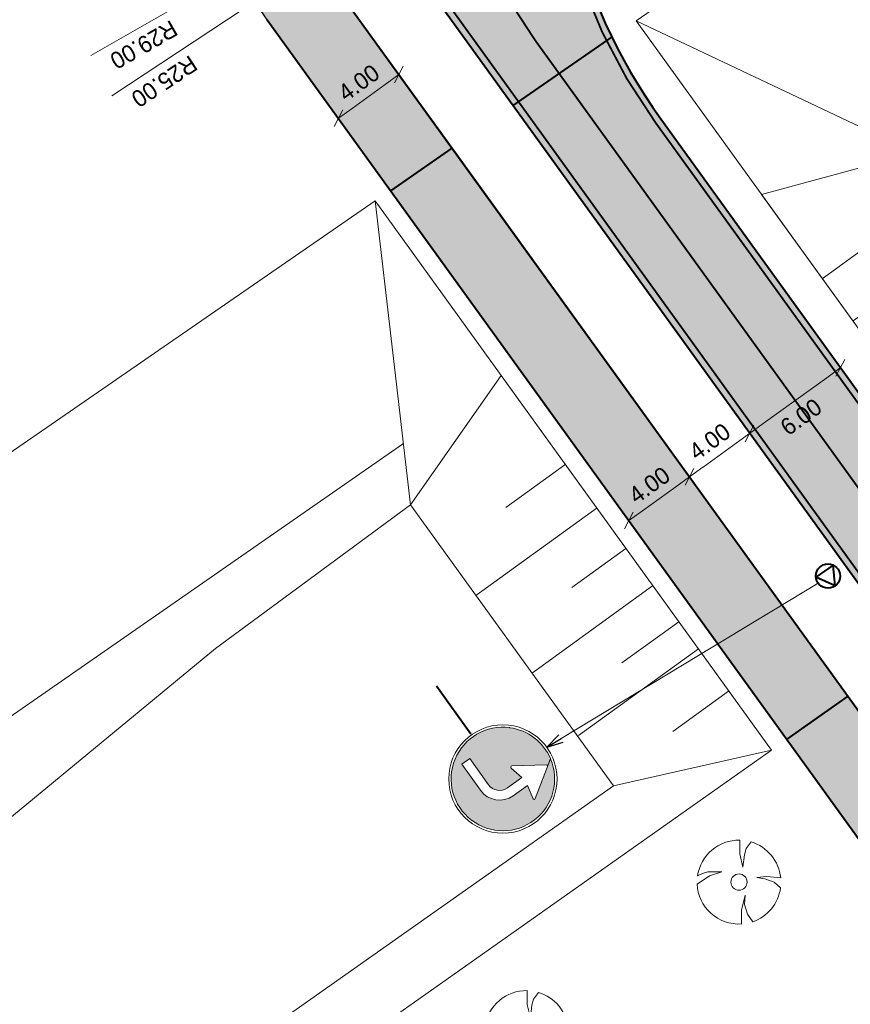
# Model space of a CAD drawing. Header units: metres. Extents: x 148691 to 149199, y 486355 to 486958.
# Tile 7 of 15: x 148951 to 148996, y 486561 to 486613. Entities that reach past the tile are written whole.
import ezdxf

# ---------------------------------------------------------------- set-up
doc = ezdxf.new("R2010")
doc.units = ezdxf.units.M
doc.header["$MEASUREMENT"] = 0
doc.linetypes.add('3-3 (0.10)', pattern=[6, -3, 3])
doc.layers.get('Defpoints').update_dxf_attribs({"color": 253, "lineweight": 13})
for name, color, linetype, lineweight in [('BWR-best-situatie', 2, 'Continuous', 13), ('BWR-nieuw-belijning-3-3 streep dik 100', 51, '3-3 (0.10)', 0), ('BWR-nieuw-belijning-kantstreep dik 100', 51, 'Continuous', 0), ('BWR-nieuw-raster-asfaltweg 60%', 253, 'Continuous', 30), ('BWR-nieuw-raster-betongranulaat 20%', 254, 'Continuous', 30), ('BWR-nieuw-straatmeubilair', 7, 'Continuous', 40), ('Level 60', 7, 'Continuous', 0), ('TOP-L-topo objecten lijn', 7, 'Continuous', 0), ('TOP-L-topo objecten punt', 7, 'Continuous', 0), ('TOP-L-topo objecten vlak', 7, 'Continuous', 0), ('WVB-dim-terr-maatvoering 018', 7, 'Continuous', 13), ('WVB-pen-dik 035', 1, 'Continuous', 40)]:
    doc.layers.add(name, color=color, linetype=linetype, lineweight=lineweight)
doc.styles.add('1 500   0.18', font='WORKING.shx', dxfattribs={"height": 0.9})
doc.dimstyles.new('TER 1 500', dxfattribs={"dimtxt": 0.9, "dimasz": 0.9, "dimexe": 0.45, "dimexo": 0.0625, "dimgap": 0.45, "dimtad": 1, "dimzin": 0, "dimdsep": 46, "dimtxsty": '1 500   0.18', "dimblk": 'TerminatorOpen_0.5', "dimcen": 0, "dimclrd": 256, "dimclre": 256, "dimclrt": 1, "dimazin": 0, "dimtfac": 1, "dimtdec": 0, "dimtmove": 1, "dimatfit": 1, "dimldrblk": 'TerminatorOpen_0.5', "dimfxl": 0.45, "dimfxlon": 1, "dimfrac": 2, "dimtolj": 1, "dimtzin": 0, "dimlwd": -1, "dimlwe": -1, "dimarcsym": 0})

# ---------------------------------------------------------------- blocks, each defined once
blk = doc.blocks.new('BBOOM')
at = {"layer": 'BWR-best-situatie'}
for p, q in [((0.016, 0.603), (0.016, 0.9)), ((0.016, 0.804), (0.016, 0.871)), ((0.26, 0.861), (0.15, 0.72)), ((0.15, 0.72), (0.116, 0.586)), ((0.083, 0.318), (0.016, 0.603)), ((0.116, 0.586), (0.083, 0.318)), ((-0.67, 0.217), (-0.787, 0.185)), ((-0.368, 0.218), (-0.67, 0.217)), ((-0.637, 0.135), (-0.368, 0.218)), ((-0.9, -0.042), (-0.637, 0.135)), ((-0.787, 0.185), (-0.89, 0.134)), ((0.384, 0.1), (0.586, 0.117)), ((0.551, 0.067), (0.384, 0.1)), ((0.752, 0), (0.551, 0.067)), ((0.586, 0.117), (0.895, 0.092)), ((0.89, -0.121), (0.752, 0)), ((0.133, -0.283), (0.05, -0.603)), ((0.116, -0.484), (0.133, -0.283)), ((0.05, -0.603), (0.051, -0.899)), ((0.184, -0.685), (0.116, -0.484)), ((0.293, -0.851), (0.184, -0.685))]:
    blk.add_line(p, q, dxfattribs=at)
blk.add_circle((0, 0), 0.174, dxfattribs=at)
for start, end in [(88.9495, 171.4867), (5.8447, 73.1614), (182.6375, 273.2485), (289.0687, 352.197)]:
    blk.add_arc((-0.001, 0), 0.9, start, end, dxfattribs=at)
blk = doc.blocks.new('TerminatorOpen_0.5')
at = {"color": 0, "linetype": 'ByBlock', "lineweight": -2}
for q in [(-1, 0.25), (-1, 0), (-1, -0.25)]:
    blk.add_line((0, 0), q, dxfattribs=at)
blk = doc.blocks.new('*D22')
at = {"layer": 'Defpoints', "color": 0, "lineweight": 40, "transparency": 16777216}
for p in [(148988.05, 486630.453), (148967.201, 486616.658)]:
    blk.add_point(p, dxfattribs=at)
at = {"layer": 'WVB-dim-terr-maatvoering 018', "transparency": 16777216}
for p, q in [((148988.05, 486630.453), (148967.201, 486616.658)), ((148956.211, 486609.387), (148966.45, 486616.162))]:
    blk.add_line(p, q, dxfattribs=at)
at = {"layer": 'WVB-dim-terr-maatvoering 018', "transparency": 16777216, "xscale": 0.9, "yscale": 0.9, "zscale": 0.9, "rotation": 33.48945793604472}
blk.add_blockref('TerminatorOpen_0.5', (148967.201, 486616.658), dxfattribs=at)
at = {"layer": 'WVB-dim-terr-maatvoering 018', "color": 7, "transparency": 16777216, "insert": (148959.016, 486610.164), "char_height": 0.9, "attachment_point": 5, "rotation": 213.4895, "style": '1 500   0.18'}
blk.add_mtext('\\A1;\\C7;R25.00', dxfattribs=at)
blk = doc.blocks.new('*D23')
at = {"layer": 'Defpoints', "color": 0, "lineweight": 40, "transparency": 16777216}
for p in [(148988.05, 486630.453), (148962.893, 486616.027)]:
    blk.add_point(p, dxfattribs=at)
at = {"layer": 'WVB-dim-terr-maatvoering 018', "transparency": 16777216}
for p, q in [((148988.05, 486630.453), (148962.893, 486616.027)), ((148955.083, 486611.548), (148962.112, 486615.579))]:
    blk.add_line(p, q, dxfattribs=at)
at = {"layer": 'WVB-dim-terr-maatvoering 018', "transparency": 16777216, "xscale": 0.9, "yscale": 0.9, "zscale": 0.9, "rotation": 29.83138824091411}
blk.add_blockref('TerminatorOpen_0.5', (148962.893, 486616.027), dxfattribs=at)
at = {"layer": 'WVB-dim-terr-maatvoering 018', "color": 7, "transparency": 16777216, "insert": (148957.913, 486612.134), "char_height": 0.9, "attachment_point": 5, "rotation": 209.8314, "style": '1 500   0.18'}
blk.add_mtext('\\A1;\\C7;R29.00', dxfattribs=at)
blk = doc.blocks.new('_Oblique_0.5')
at = {"color": 0, "linetype": 'ByBlock', "lineweight": -2}
for p, q in [((0, 0), (-1, 0)), ((0.5, 0.25), (-0.5, -0.25))]:
    blk.add_line(p, q, dxfattribs=at)
blk = doc.blocks.new('*D29')
at = {"layer": 'Defpoints', "color": 0, "lineweight": 40, "transparency": 16777216}
for p in [(148987.179, 486588.962), (148987.184, 486588.954), (148983.937, 486586.621)]:
    blk.add_point(p, dxfattribs=at)
at = {"layer": 'WVB-dim-terr-maatvoering 018', "transparency": 16777216}
for p, q in [((148987.184, 486588.953), (148987.44, 486588.583)), ((148984.673, 486587.139), (148986.455, 486588.427)), ((148983.943, 486586.612), (148984.199, 486586.242))]:
    blk.add_line(p, q, dxfattribs=at)
at = {"layer": 'WVB-dim-terr-maatvoering 018', "transparency": 16777216, "xscale": 0.9, "yscale": 0.9, "zscale": 0.9}
for p, rotation in [((148987.184, 486588.954), 35.84181214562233), ((148983.943, 486586.612), 215.8418121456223)]:
    blk.add_blockref('_Oblique_0.5', p, dxfattribs=dict(at, rotation=rotation))
at = {"layer": 'WVB-dim-terr-maatvoering 018', "color": 7, "transparency": 16777216, "insert": (148985.037, 486588.513), "char_height": 0.9, "attachment_point": 5, "rotation": 35.8418, "style": '1 500   0.18'}
blk.add_mtext('\\A1;\\C7;4.00', dxfattribs=at)
blk = doc.blocks.new('*D27')
at = {"layer": 'Defpoints', "color": 0, "lineweight": 40, "transparency": 16777216}
for p in [(148990.363, 486591.365), (148990.416, 486591.288), (148987.131, 486589.031)]:
    blk.add_point(p, dxfattribs=at)
at = {"layer": 'WVB-dim-terr-maatvoering 018', "transparency": 16777216}
for p, q in [((148990.398, 486591.314), (148990.672, 486590.918)), ((148987.914, 486589.481), (148989.687, 486590.761)), ((148987.167, 486588.979), (148987.44, 486588.583))]:
    blk.add_line(p, q, dxfattribs=at)
at = {"layer": 'WVB-dim-terr-maatvoering 018', "transparency": 16777216, "xscale": 0.9, "yscale": 0.9, "zscale": 0.9}
for p, rotation in [((148990.416, 486591.288), 35.84181214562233), ((148987.184, 486588.954), 215.8418121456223)]:
    blk.add_blockref('_Oblique_0.5', p, dxfattribs=dict(at, rotation=rotation))
at = {"layer": 'WVB-dim-terr-maatvoering 018', "color": 7, "transparency": 16777216, "insert": (148988.273, 486590.85), "char_height": 0.9, "attachment_point": 5, "rotation": 35.8418, "style": '1 500   0.18'}
blk.add_mtext('\\A1;\\C7;4.00', dxfattribs=at)
blk = doc.blocks.new('*D28')
at = {"layer": 'Defpoints', "color": 0, "lineweight": 40, "transparency": 16777216}
for p in [(148994.866, 486595.4), (148995.28, 486594.801), (148990.002, 486591.887)]:
    blk.add_point(p, dxfattribs=at)
at = {"layer": 'WVB-dim-terr-maatvoering 018', "transparency": 16777216}
for p, q in [((148995.024, 486595.171), (148995.536, 486594.431)), ((148991.146, 486591.815), (148994.55, 486594.274)), ((148990.16, 486591.658), (148990.672, 486590.918))]:
    blk.add_line(p, q, dxfattribs=at)
at = {"layer": 'WVB-dim-terr-maatvoering 018', "transparency": 16777216, "xscale": 0.9, "yscale": 0.9, "zscale": 0.9}
for p, rotation in [((148995.28, 486594.801), 35.84181214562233), ((148990.416, 486591.288), 215.8418121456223)]:
    blk.add_blockref('_Oblique_0.5', p, dxfattribs=dict(at, rotation=rotation))
at = {"layer": 'WVB-dim-terr-maatvoering 018', "color": 7, "transparency": 16777216, "insert": (148993.176, 486592.171), "char_height": 0.9, "attachment_point": 5, "rotation": 35.8418, "style": '1 500   0.18'}
blk.add_mtext('\\A1;\\C7;6.00', dxfattribs=at)
blk = doc.blocks.new('*D36')
at = {"layer": 'Defpoints', "color": 0, "lineweight": 40, "transparency": 16777216}
for p in [(148971.6, 486610.531), (148974.062, 486607.124), (148970.819, 486604.782)]:
    blk.add_point(p, dxfattribs=at)
at = {"layer": 'WVB-dim-terr-maatvoering 018', "transparency": 16777216}
for p, q in [((148971.864, 486610.167), (148971.337, 486610.896)), ((148969.088, 486608.716), (148970.871, 486610.004)), ((148968.621, 486607.824), (148968.094, 486608.554))]:
    blk.add_line(p, q, dxfattribs=at)
at = {"layer": 'WVB-dim-terr-maatvoering 018', "transparency": 16777216, "xscale": 0.9, "yscale": 0.9, "zscale": 0.9}
for p, rotation in [((148971.6, 486610.531), 35.84181214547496), ((148968.358, 486608.189), 215.8418121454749)]:
    blk.add_blockref('_Oblique_0.5', p, dxfattribs=dict(at, rotation=rotation))
at = {"layer": 'WVB-dim-terr-maatvoering 018', "color": 7, "transparency": 16777216, "insert": (148969.452, 486610.09), "char_height": 0.9, "attachment_point": 5, "rotation": 35.8418, "style": '1 500   0.18'}
blk.add_mtext('\\A1;\\C7;4.00', dxfattribs=at)
blk = doc.blocks.new('D05L')
at = {"layer": 'Level 60', "linetype": 'Continuous', "lineweight": 0}
blk.add_hatch(color=5, dxfattribs=at).paths.add_polyline_path([(-0.599, 4.487), (-1.786, 5.284, -0.357983), (-1.804, 5.345), (-2.067, 5.172, 0.26413), (-1.453, 3.155), (-1.45, 3.151, 3.754227), (-2.064, 5.185), (-0.594, 6.145, -0.674932), (-0.518, 6.092), (-0.649, 5.519), (0.077, 5.514), (0.076, 5.515, -0.413787), (1.038, 4.542), (1.036, 4.542), (1.028, 3.214), (0.631, 3.216), (0.639, 4.545), (0.638, 4.544, 0.413787), (0.073, 5.116), (0.074, 5.118), (-0.655, 5.121), (-0.522, 4.539, -0.679722)])
at = {"layer": 'Level 60', "color": 5, "linetype": 'Continuous', "lineweight": 40}
blk.add_line((0, 2.431), (0, 0), dxfattribs=at)
at = {"layer": 'Level 60', "color": 5, "linetype": 'Continuous', "lineweight": 0, "flags": 128}
blk.add_lwpolyline([(-0.599, 4.487), (-1.786, 5.284, -0.357983), (-1.804, 5.345), (-2.067, 5.172, 0.26413), (-1.453, 3.155), (-1.45, 3.151, 3.754227), (-2.064, 5.185), (-0.594, 6.145, -0.674932), (-0.518, 6.092), (-0.649, 5.519), (0.077, 5.514), (0.076, 5.515, -0.413787), (1.038, 4.542), (1.036, 4.542), (1.028, 3.214), (0.631, 3.216), (0.639, 4.545), (0.638, 4.544, 0.413787), (0.073, 5.116), (0.074, 5.118), (-0.655, 5.121), (-0.522, 4.539, -0.679722)], format="xyb", close=True, dxfattribs=at)
at = {"layer": 'Level 60', "color": 5, "linetype": 'Continuous', "lineweight": 13}
blk.add_circle((0.016, 4.704), 2.235, dxfattribs=at)
blk = doc.blocks.new('RVVBOR')
at = {"layer": 'BWR-nieuw-straatmeubilair'}
for p, q in [((0, 0.325), (-0.281, -0.163)), ((0, 0.325), (0.282, -0.163)), ((-0.281, -0.163), (0.282, -0.163))]:
    blk.add_line(p, q, dxfattribs=at)
blk.add_circle((0, 0), 0.325, dxfattribs=at)
blk = doc.blocks.new('*U51')
at = {"layer": 'TOP-L-topo objecten lijn', "linetype": 'Continuous', "lineweight": 0}
for p, q in [((-6.769, 3.576), (-3.017, 6.286)), ((-5.105, 1.318), (1.263, 5.917)), ((-3.54, -0.849), (0.148, 1.815)), ((-2.207, -2.694), (4.182, 1.921)), ((0.367, -6.286), (6.769, -1.661)), ((-0.896, -4.554), (2.32, -2.231))]:
    blk.add_line(p, q, dxfattribs=at)

msp = doc.modelspace()

# ---------------------------------------------------------------- hatches: boundary and pattern name
at = {"layer": 'BWR-nieuw-raster-asfaltweg 60%'}
msp.add_hatch(color=256, dxfattribs=at).paths.add_polyline_path([(148985.654, 486608.154), (149000.844, 486587.124, 0.087838), (149004.599, 486583.483), (148998.951, 486579.499), (148977.737, 486608.867), (148983.023, 486612.541, 0.04271)])
at = {"layer": 'BWR-nieuw-raster-betongranulaat 20%', "extrusion": (0, 0, -1)}
msp.add_hatch(color=256, dxfattribs=at).paths.add_polyline_path([(-148970.986, 486618.214, 0.188042), (-148967.337, 486632.278), (-148992.618, 486650.191), (-148992.617, 486650.19, -0.367495), (-148983.023, 486612.541), (-148977.737, 486608.867)])
at = {"layer": 'BWR-nieuw-raster-betongranulaat 20%'}
msp.add_hatch(color=256, dxfattribs=at).paths.add_polyline_path([(148965.934, 486618.797, 0.03515), (148967.784, 486615.814), (148974.453, 486606.583), (148971.168, 486604.299), (148964.542, 486613.472, -0.03515), (148962.395, 486616.933), (148957.851, 486625.555), (148961.143, 486627.888)])

# ---------------------------------------------------------------- linework, layer by layer
at = {"layer": 'BWR-nieuw-belijning-3-3 streep dik 100', "color": 7, "linetype": '3-3 (0.10)', "lineweight": 0, "flags": 128}
for points in [[(148990.252, 486656.158, 0.1, 0.1, 0), (148975.848, 486645.964, 0.1, 0.1, 0.417059), (148971.269, 486618.418, 0.1, 0.1, 0), (148999.27, 486579.655, 0.1, 0.1, 0.136106), (149004.968, 486575.097, 0, 0, 0)], [(149021.876, 486583.381, 0.1, 0.1, -0.411488), (149000.561, 486586.919, 0.1, 0.1, 0), (148985.37, 486607.949, 0.1, 0.1, -0.416746), (148992.415, 486650.476, 0.1, 0.1, 0), (148993.657, 486651.357, 0.1, 0.1, 0)]]:
    msp.add_lwpolyline(points, format="xyseb", dxfattribs=at)
at = {"layer": 'BWR-nieuw-belijning-kantstreep dik 100', "color": 7, "const_width": 0.1, "flags": 128}
msp.add_lwpolyline([(148984.979, 486648.814, 0.417159), (148978.914, 486612.361)], format="xyb", dxfattribs=at)
msp.add_lwpolyline([(148999.625, 486583.689), (148978.914, 486612.361)], dxfattribs=at)
at = {"layer": 'BWR-nieuw-raster-asfaltweg 60%', "flags": 128}
msp.add_lwpolyline([(148985.654, 486608.154), (149000.844, 486587.124, 0.087838), (149004.599, 486583.483), (148998.951, 486579.499), (148977.737, 486608.867), (148983.023, 486612.541, 0.04271)], format="xyb", close=True, dxfattribs=at)
msp.add_lwpolyline([(148971.168, 486604.299), (148974.453, 486606.583), (148995.682, 486577.193), (148992.413, 486574.887)], close=True, dxfattribs=at)
at = {"layer": 'BWR-nieuw-raster-asfaltweg 60%'}
msp.add_solid([(148971.168, 486604.299), (148974.453, 486606.583), (148992.413, 486574.887), (148995.682, 486577.193)], dxfattribs=at)
at = {"layer": 'BWR-nieuw-raster-betongranulaat 20%', "flags": 128}
for points in [[(148970.986, 486618.214, -0.188042), (148967.337, 486632.278), (148992.618, 486650.191), (148992.617, 486650.19, 0.367495), (148983.023, 486612.541), (148977.737, 486608.867)], [(148965.934, 486618.797, 0.03515), (148967.784, 486615.814), (148974.453, 486606.583), (148971.168, 486604.299), (148964.542, 486613.472, -0.03515), (148962.395, 486616.933), (148957.851, 486625.555), (148961.143, 486627.888)]]:
    msp.add_lwpolyline(points, format="xyb", close=True, dxfattribs=at)
msp.add_lwpolyline([(148992.413, 486574.887), (148995.682, 486577.193), (149001.385, 486569.297), (148998.119, 486566.987)], close=True, dxfattribs=at)
at = {"layer": 'BWR-nieuw-raster-betongranulaat 20%'}
msp.add_solid([(148992.413, 486574.887), (148995.682, 486577.193), (148998.119, 486566.987), (149001.385, 486569.297)], dxfattribs=at)
at = {"layer": 'TOP-L-topo objecten lijn', "linetype": 'Continuous', "lineweight": 0}
for p, q in [((148991.045, 486604.106), (148999.308, 486606.328)), ((148991.045, 486604.106), (149005.488, 486584.11)), ((148977.084, 486594.401), (148972.225, 486587.466)), ((148977.084, 486594.401), (148991.596, 486574.311)), ((148980.497, 486589.601), (148977.345, 486587.324)), ((148972.225, 486587.466), (148983.114, 486572.391)), ((148982.228, 486587.293), (148975.732, 486582.601)), ((148983.772, 486585.111), (148980.878, 486583.021)), ((148985.213, 486583.116), (148978.76, 486578.455)), ((148986.617, 486581.189), (148983.566, 486578.984)), ((148987.671, 486579.73), (148981.24, 486575.084)), ((148989.277, 486577.462), (148986.297, 486575.31)), ((148991.596, 486574.311), (148983.114, 486572.391))]:
    msp.add_line(p, q, dxfattribs=at)
at = {"layer": 'TOP-L-topo objecten vlak', "linetype": 'Continuous', "lineweight": 0}
for p, q in [((148984.325, 486613.409), (148999.308, 486606.328)), ((148984.325, 486613.409), (149005.488, 486584.11)), ((148970.327, 486603.755), (148972.225, 486587.466)), ((148970.327, 486603.755), (148991.596, 486574.311)), ((148994.3, 486599.584), (148997.55, 486601.931)), ((148980.497, 486589.601), (148977.345, 486587.324)), ((148972.225, 486587.466), (148983.114, 486572.391)), ((148982.228, 486587.293), (148975.732, 486582.601)), ((148983.772, 486585.111), (148980.878, 486583.021)), ((148985.213, 486583.116), (148978.76, 486578.455)), ((148986.617, 486581.189), (148983.566, 486578.984)), ((148987.671, 486579.73), (148981.24, 486575.084)), ((148989.277, 486577.462), (148986.297, 486575.31)), ((148991.596, 486574.311), (148983.114, 486572.391))]:
    msp.add_line(p, q, dxfattribs=at)
at = {"layer": 'TOP-L-topo objecten vlak', "color": 7, "linetype": 'Continuous', "lineweight": 0}
for p, q in [((148971.841, 486590.756), (148872.206, 486521.489)), ((148972.225, 486587.466), (148961.761, 486579.756)), ((148961.761, 486579.756), (148950.197, 486570.235)), ((148886.245, 486500), (148991.596, 486574.311))]:
    msp.add_line(p, q, dxfattribs=at)
at = {"layer": 'TOP-L-topo objecten vlak', "color": 7, "linetype": 'Continuous', "lineweight": 0, "flags": 128}
for points in [[(149090.261, 486688.854), (149051.423, 486661.434), (148988.802, 486616.496), (148984.325, 486613.409)], [(148970.327, 486603.755), (148910.369, 486562.405), (148853.791, 486522.569)], [(148861.235, 486508.465), (148869.983, 486515.309), (148905.26, 486540.649), (148910.383, 486542.113), (148913.75, 486545.482), (148919.751, 486550.755), (148923.411, 486552.073), (148934.096, 486560.422), (148940.976, 486563.498), (148950.197, 486570.235), (148961.761, 486579.756), (148971.203, 486586.713)], [(148983.114, 486572.391), (148880.36, 486500), (148869.675, 486492.472)]]:
    msp.add_lwpolyline(points, dxfattribs=at)
at = {"layer": 'WVB-pen-dik 035'}
for p, q in [((148970.986, 486618.214), (148998.986, 486579.45)), ((148967.784, 486615.814), (149015.001, 486550.447)), ((148964.542, 486613.472), (149011.759, 486548.105)), ((148977.737, 486608.867), (148983.023, 486612.541)), ((148985.654, 486608.154), (149000.844, 486587.124)), ((148971.168, 486604.299), (148974.453, 486606.583)), ((148995.682, 486577.193), (148992.413, 486574.887))]:
    msp.add_line(p, q, dxfattribs=at)
msp.add_arc((149009.973, 486625.72), 30, 125.3468, 215.8418, dxfattribs=at)

# ---------------------------------------------------------------- block references
at = {"layer": 'BWR-nieuw-straatmeubilair', "xscale": 2, "yscale": 2, "zscale": 2, "rotation": 215.2816384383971}
msp.add_blockref('RVVBOR', (148994.619, 486583.638), dxfattribs=at)
at = {"layer": 'Level 60', "color": 5, "linetype": 'Continuous', "lineweight": 13, "xscale": 1.3, "yscale": 1.3, "zscale": 1.3, "rotation": 215.8418121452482}
msp.add_blockref('D05L', (148973.616, 486577.729), dxfattribs=at)
at = {"layer": 'TOP-L-topo objecten lijn', "linetype": 'Continuous', "lineweight": 0}
msp.add_blockref('*U51', (149001.068, 486596.008), dxfattribs=at)
at = {"layer": 'TOP-L-topo objecten punt', "color": 7, "linetype": 'Continuous', "lineweight": 0, "xscale": 2.5, "yscale": 2.5, "zscale": 2.5}
for p in [(148989.846, 486567.231), (148978.445, 486559.162)]:
    msp.add_blockref('BBOOM', p, dxfattribs=at)

# ---------------------------------------------------------------- dimensions: what is measured, and where the dimension line sits
at = {"layer": 'WVB-dim-terr-maatvoering 018'}
for mpoint, picture, middle in [((148962.893, 486616.027), '*D23', (148957.466, 486612.915)), ((148967.201, 486616.658), '*D22', (148958.519, 486610.915))]:
    dim = msp.add_radius_dim(center=(148988.05, 486630.453), mpoint=mpoint, text='\\C7;<>', dimstyle='TER 1 500', override={"dimse1": 1, "dimse2": 1, "dimclrt": 7, "dimtdec": 2, "dimtmove": 1, "dimatfit": 3, "dimfrac": 0}, dxfattribs=at)
    dim.commit()
    dim.dimension.update_dxf_attribs({"geometry": picture, "text_midpoint": middle, "dimtype": 164})
for base, p1, p2, text, picture, middle in [((148971.6, 486610.531), (148970.819, 486604.782), (148974.062, 486607.124), '\\C7;<>', '*D36', (148969.452, 486610.09)), ((148990.416, 486591.288), (148987.131, 486589.031), (148990.363, 486591.365), '\\C7;4.00', '*D27', (148988.273, 486590.85)), ((148987.184, 486588.954), (148983.937, 486586.621), (148987.179, 486588.962), '\\C7;<>', '*D29', (148985.037, 486588.513))]:
    dim = msp.add_linear_dim(base=base, p1=p1, p2=p2, angle=35.8418, text=text, dimstyle='TER 1 500', override={"dimblk": '_Oblique_0.5', "dimclrt": 7, "dimtdec": 2, "dimtmove": 2, "dimatfit": 3, "dimfrac": 0}, dxfattribs=at)
    dim.commit()
    dim.dimension.update_dxf_attribs({"geometry": picture, "text_midpoint": middle})
dim = msp.add_linear_dim(base=(148995.28, 486594.801), p1=(148990.002, 486591.887), p2=(148994.866, 486595.4), angle=35.8418, text='\\C7;<>', dimstyle='TER 1 500', override={"dimblk": '_Oblique_0.5', "dimclrt": 7, "dimtdec": 2, "dimtmove": 2, "dimatfit": 3, "dimfrac": 0}, dxfattribs=at)
dim.commit()
dim.dimension.update_dxf_attribs({"geometry": '*D28', "text_midpoint": (148993.176, 486592.171), "dimtype": 160})

# ---------------------------------------------------------------- leaders
msp.add_leader([(148979.535, 486574.461), (148994.089, 486583.262)], dimstyle='TER 1 500', override={"dimscale": 1, "dimclrd": 0}, dxfattribs=at)

doc.saveas('drawing.dxf')
